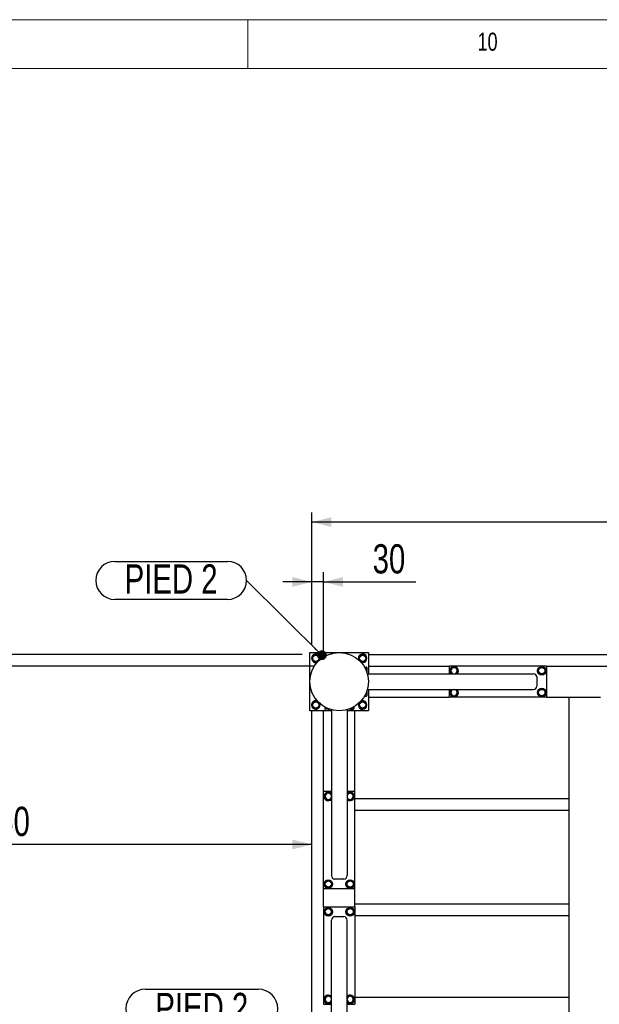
# Model space of a CAD drawing. Header units: millimetres. Extents: x 5 to 589, y 5 to 415.
# Tile 122 of 126: x 424 to 483, y 314 to 415. Entities that reach past the tile are written whole.
import ezdxf

# ---------------------------------------------------------------- set-up
doc = ezdxf.new("R2010")
doc.units = ezdxf.units.MM
doc.layers.add('COTES', color=1, linetype='Continuous')
doc.layers.add('NOTES', color=6, linetype='Continuous')
doc.layers.add('TRAIT-FORT', color=4, linetype='Continuous', lineweight=25)
doc.styles.add('SLDTEXTSTYLE0', font='TXT', dxfattribs={"width": 0.75})
doc.dimstyles.new('SLDDIMSTYLE0', dxfattribs={"dimtxt": 3, "dimasz": 2, "dimexe": 0, "dimexo": 0.0625, "dimgap": 0.75, "dimtad": 1, "dimdec": 0, "dimlfac": 25, "dimrnd": 1e-09, "dimzin": 12, "dimdsep": 46, "dimtxsty": 'SLDTEXTSTYLE0', "dimsah": 1, "dimcen": 0.09, "dimadec": 0, "dimazin": 3, "dimtfac": 1, "dimtdec": 0, "dimtofl": 0, "dimtmove": 0, "dimatfit": 3, "dimfxl": 1, "dimfrac": 2, "dimtolj": 1, "dimtzin": 12, "dimarcsym": 0})
doc.dimstyles.new('SLDDIMSTYLE1', dxfattribs={"dimtxt": 3, "dimasz": 2, "dimexe": 0, "dimexo": 0.0625, "dimgap": 0.75, "dimtad": 1, "dimdec": 0, "dimlfac": 25, "dimrnd": 1e-09, "dimzin": 12, "dimdsep": 46, "dimtxsty": 'SLDTEXTSTYLE0', "dimsah": 1, "dimcen": 0.09, "dimadec": 0, "dimazin": 3, "dimtfac": 1, "dimtdec": 0, "dimtmove": 0, "dimatfit": 0, "dimfxl": 1, "dimfrac": 2, "dimtolj": 1, "dimtzin": 12, "dimarcsym": 0})
doc.dimstyles.new('SLDDIMSTYLE2', dxfattribs={"dimtxt": 0.18, "dimasz": 1, "dimexe": 0, "dimexo": 0.0625, "dimgap": 0, "dimtad": 0, "dimtih": 1, "dimtoh": 1, "dimdec": 0, "dimrnd": 1e-09, "dimzin": 0, "dimdsep": 46, "dimtxsty": 'Standard', "dimblk1": 'DOT', "dimblk2": 'DOT', "dimsah": 1, "dimcen": 0.09, "dimadec": 0, "dimazin": 0, "dimtfac": 1, "dimtdec": 0, "dimtofl": 0, "dimtmove": 0, "dimatfit": 3, "dimldrblk": 'DOT', "dimfxl": 1, "dimfrac": 2, "dimtolj": 1, "dimtzin": 0, "dimarcsym": 0})

# ---------------------------------------------------------------- blocks, each defined once
blk = doc.blocks.new('_D_25')
at = {"layer": 'COTES', "color": 1, "transparency": 16777216}
for p, q in [((453.56, 350.85), (453.56, 364.43)), ((541.96, 350.85), (541.96, 364.43)), ((541.96, 363.43), (453.56, 363.43))]:
    blk.add_line(p, q, dxfattribs=at)
for points in [[(453.56, 363.43), (455.56, 362.93), (455.56, 363.93)], [(541.96, 363.43), (539.96, 363.93), (539.96, 362.93)]]:
    blk.add_solid(points, dxfattribs=at)
at = {"layer": 'COTES', "color": 1, "transparency": 16777216, "insert": (493.33, 367.29), "char_height": 3, "attachment_point": 1, "style": 'SLDTEXTSTYLE0'}
blk.add_mtext('2210', dxfattribs=at)
blk = doc.blocks.new('_D_26')
at = {"layer": 'COTES', "color": 1, "transparency": 16777216}
for p, q in [((453.56, 350.85), (453.56, 358.29)), ((454.76, 349.65), (454.76, 358.29)), ((453.56, 357.29), (450.56, 357.29)), ((454.76, 357.29), (453.56, 357.29)), ((454.76, 357.29), (464.22, 357.29))]:
    blk.add_line(p, q, dxfattribs=at)
for points in [[(453.56, 357.29), (451.56, 357.79), (451.56, 356.79)], [(454.76, 357.29), (456.76, 356.79), (456.76, 357.79)]]:
    blk.add_solid(points, dxfattribs=at)
at = {"layer": 'COTES', "color": 1, "transparency": 16777216, "insert": (459.79, 361.16), "char_height": 3, "attachment_point": 1, "style": 'SLDTEXTSTYLE0'}
blk.add_mtext('30', dxfattribs=at)
blk = doc.blocks.new('_D_28')
at = {"layer": 'COTES', "color": 1, "transparency": 16777216}
for p, q in [((392.58, 349.85), (392.58, 352.85)), ((452.56, 349.85), (391.58, 349.85)), ((392.58, 349.85), (392.58, 348.65)), ((453.76, 348.65), (391.58, 348.65)), ((392.58, 348.65), (392.58, 338.89))]:
    blk.add_line(p, q, dxfattribs=at)
for points in [[(392.58, 349.85), (393.08, 351.85), (392.08, 351.85)], [(392.58, 348.65), (392.08, 346.65), (393.08, 346.65)]]:
    blk.add_solid(points, dxfattribs=at)
at = {"layer": 'COTES', "color": 1, "transparency": 16777216, "insert": (388.71, 338.89), "char_height": 3, "attachment_point": 1, "rotation": 90, "style": 'SLDTEXTSTYLE0'}
blk.add_mtext('30', dxfattribs=at)
blk = doc.blocks.new('_D_30')
at = {"layer": 'COTES', "color": 1, "transparency": 16777216}
for p, q in [((391.16, 306.05), (391.16, 331.34)), ((453.56, 330.34), (391.16, 330.34))]:
    blk.add_line(p, q, dxfattribs=at)
for points in [[(391.16, 330.34), (393.16, 329.84), (393.16, 330.84)], [(453.56, 330.34), (451.56, 330.84), (451.56, 329.84)]]:
    blk.add_solid(points, dxfattribs=at)
at = {"layer": 'COTES', "color": 1, "transparency": 16777216, "insert": (417.93, 334.21), "char_height": 3, "attachment_point": 1, "style": 'SLDTEXTSTYLE0'}
blk.add_mtext('1560', dxfattribs=at)
blk = doc.blocks.new('SW_NOTE_8')
at = {"layer": 'NOTES', "color": 0}
for p, q in [((-13.52, 1.95), (-1.95, 1.95)), ((-1.95, -1.95), (-13.52, -1.95))]:
    blk.add_line(p, q, dxfattribs=at)
for centre, start, end in [((-13.52, 0), 90, 270), ((-1.95, 0), 270, 90)]:
    blk.add_arc(centre, 1.95, start, end, dxfattribs=at)
at = {"layer": 'NOTES', "color": 0, "insert": (-7.74, 1.65), "char_height": 3, "attachment_point": 2, "style": 'SLDTEXTSTYLE0'}
blk.add_mtext('PIED 2', dxfattribs=at)
blk = doc.blocks.new('_Dot')
at = {"color": 0, "linetype": 'ByBlock', "lineweight": -2}
blk.add_line((-0.5, 0), (-1, 0), dxfattribs=at)
at = {"color": 0, "linetype": 'ByBlock', "const_width": 0.5}
blk.add_lwpolyline([(-0.25, 0, 1), (0.25, 0, 1)], format="xyb", close=True, dxfattribs=at)
blk = doc.blocks.new('SW_NOTE_20')
at = {"layer": 'NOTES', "color": 0}
for p, q in [((-11.57, 4.03), (0, 4.03)), ((0, 0), (-11.57, 0))]:
    blk.add_line(p, q, dxfattribs=at)
for centre, start, end in [((-11.57, 2.01), 90, 270), ((0, 2.01), 270, 90)]:
    blk.add_arc(centre, 2.01, start, end, dxfattribs=at)
at = {"layer": 'NOTES', "color": 0, "insert": (-5.79, 3.64), "char_height": 3, "attachment_point": 2, "style": 'SLDTEXTSTYLE0'}
blk.add_mtext('PIED 2', dxfattribs=at)

msp = doc.modelspace()

# ---------------------------------------------------------------- linework, layer by layer
at = {"color": 7, "linetype": 'Continuous', "lineweight": 18}
for p, q in [((589, 415), (5, 415)), ((447, 410), (447, 415)), ((584, 410), (10, 410))]:
    msp.add_line(p, q, dxfattribs=at)
at = {"layer": 'TRAIT-FORT', "color": 4, "linetype": 'Continuous', "lineweight": 25}
for p, q in [((453.361, 350.055), (459.361, 350.055)), ((453.361, 344.055), (453.361, 350.055)), ((459.361, 350.055), (459.361, 347.855)), ((459.361, 349.855), (536.161, 349.855)), ((458.969, 348.537), (459.161, 348.537)), ((458.996, 348.488), (459.161, 348.488)), ((459.201, 348.498), (459.19, 348.518)), ((459.201, 348.498), (459.201, 348.022)), ((459.252, 347.855), (476.265, 347.855)), ((459.361, 348.655), (467.641, 348.655)), ((467.641, 348.655), (467.641, 347.855)), ((477.641, 348.655), (467.641, 348.655)), ((477.641, 348.655), (477.641, 345.455)), ((477.641, 348.655), (517.881, 348.655)), ((476.641, 347.535), (476.641, 346.575)), ((459.124, 345.886), (459.161, 345.886)), ((459.201, 346.088), (459.201, 345.612)), ((459.252, 346.255), (476.265, 346.255)), ((459.361, 346.255), (459.361, 344.055)), ((467.641, 346.255), (467.641, 345.455)), ((467.904, 346.248), (467.959, 346.255)), ((458.969, 345.573), (459.161, 345.573)), ((459.19, 345.592), (459.201, 345.612)), ((459.361, 345.455), (467.641, 345.455)), ((477.641, 345.455), (467.641, 345.455)), ((477.641, 345.455), (479.961, 345.455)), ((479.961, 305.855), (479.961, 345.455)), ((479.961, 345.455), (480.201, 345.455)), ((480.201, 345.455), (482.921, 345.455)), ((482.921, 345.455), (483.161, 345.455)), ((455.561, 344.055), (453.361, 344.055)), ((453.561, 305.655), (453.561, 344.055)), ((454.761, 335.775), (454.761, 344.055)), ((454.879, 344.446), (454.879, 344.255)), ((454.898, 344.226), (454.918, 344.215)), ((455.394, 344.215), (454.918, 344.215)), ((455.192, 344.292), (455.192, 344.255)), ((455.561, 344.164), (455.561, 327.15)), ((457.161, 344.164), (457.161, 327.15)), ((459.361, 344.055), (457.161, 344.055)), ((457.804, 344.215), (457.328, 344.215)), ((457.794, 344.419), (457.794, 344.255)), ((457.804, 344.215), (457.823, 344.226)), ((457.843, 344.446), (457.843, 344.255)), ((457.961, 335.775), (457.961, 344.055)), ((455.561, 335.775), (454.761, 335.775)), ((454.761, 325.775), (454.761, 335.775)), ((457.961, 335.775), (457.161, 335.775)), ((457.961, 325.775), (457.961, 335.775)), ((455.554, 335.512), (455.561, 335.457)), ((457.961, 335.055), (479.961, 335.055)), ((457.961, 333.855), (479.961, 333.855)), ((456.841, 326.775), (455.881, 326.775)), ((457.961, 325.775), (454.761, 325.775)), ((454.761, 323.935), (454.761, 325.775)), ((457.961, 323.935), (457.961, 325.775)), ((454.761, 323.935), (454.761, 313.935)), ((454.761, 323.935), (457.961, 323.935)), ((457.961, 324.255), (479.961, 324.255)), ((457.961, 323.935), (457.961, 313.935)), ((455.561, 305.546), (455.561, 322.559)), ((455.881, 322.935), (456.841, 322.935)), ((457.161, 305.546), (457.161, 322.559)), ((457.961, 323.055), (479.961, 323.055)), ((457.961, 314.655), (479.961, 314.655)), ((454.761, 313.935), (455.561, 313.935)), ((457.168, 314.198), (457.161, 314.253)), ((457.161, 313.935), (457.961, 313.935))]:
    msp.add_line(p, q, dxfattribs=at)
for centre, radius in [((456.361, 347.055), 3), ((453.961, 349.455), 0.323), ((458.761, 349.455), 0.323), ((477.141, 348.175), 0.44), ((477.141, 348.175), 0.323), ((477.141, 345.935), 0.44), ((477.141, 345.935), 0.323), ((453.961, 344.655), 0.323), ((458.761, 344.655), 0.323), ((455.241, 326.275), 0.44), ((455.241, 326.275), 0.323), ((457.481, 326.275), 0.44), ((457.481, 326.275), 0.323), ((455.241, 323.435), 0.44), ((455.241, 323.435), 0.323), ((457.481, 323.435), 0.44), ((457.481, 323.435), 0.323)]:
    msp.add_circle(centre, radius, dxfattribs=at)
for centre, radius, start, end in [((453.961, 349.455), 0.44, 67.27648, 290.30231), ((453.961, 349.455), 0.44, 339.69769, 67.27648), ((458.761, 349.455), 0.44, 67.27648, 200.30231), ((458.761, 349.455), 0.44, 249.69769, 67.27648), ((468.141, 348.175), 0.44, 67.27648, 226.65824), ((468.141, 348.175), 0.323, 97.09378, 262.18491), ((468.141, 348.175), 0.323, 277.81509, 97.09378), ((468.141, 348.175), 0.44, 313.34176, 67.27648), ((468.141, 345.935), 0.44, 133.34176, 46.65824), ((468.141, 345.935), 0.323, 97.09378, 82.18491), ((453.961, 344.655), 0.44, 69.69768, 20.30232), ((458.761, 344.655), 0.44, 159.69768, 67.27648), ((458.761, 344.655), 0.44, 67.27648, 110.30232), ((455.241, 335.275), 0.44, 43.34176, 316.65824), ((455.241, 335.275), 0.323, 7.09378, 352.18491), ((457.481, 335.275), 0.44, 337.27648, 136.65824), ((457.481, 335.275), 0.323, 7.09378, 172.18491), ((457.481, 335.275), 0.323, 187.81509, 7.09378), ((457.481, 335.275), 0.44, 223.34176, 337.27648), ((455.241, 314.435), 0.44, 157.27648, 316.65824), ((455.241, 314.435), 0.44, 43.34176, 157.27648), ((455.241, 314.435), 0.323, 7.81509, 187.09378), ((455.241, 314.435), 0.323, 187.09378, 352.18491), ((457.481, 314.435), 0.323, 187.09378, 172.18491), ((457.481, 314.435), 0.44, 223.34176, 136.65824)]:
    msp.add_arc(centre, radius, start, end, dxfattribs=at)
for centre, major_axis, start_param, end_param in [((476.265, 347.535), (0.375, 0), 0, 1.5707963), ((476.265, 346.575), (0.375, 0), 4.712389, 6.2831853), ((455.881, 327.15), (0, -0.375), 4.712389, 6.2831853), ((456.841, 327.15), (0, -0.375), 0, 1.5707963), ((455.881, 322.559), (0, 0.375), 0, 1.5707963), ((456.841, 322.559), (0, 0.375), 4.712389, 6.2831853)]:
    msp.add_ellipse(centre, major_axis=major_axis, ratio=0.8522632, start_param=start_param, end_param=end_param, dxfattribs=at)
for points, knots in [([(453.571, 349.406), (453.585, 349.438), (453.611, 349.501), (453.651, 349.595), (453.689, 349.685), (453.712, 349.74), (453.724, 349.768)], [0, 0, 0, 0, 0.2646049, 0.5349477, 0.7653431, 1, 1, 1, 1]), ([(453.724, 349.768), (453.774, 349.774), (453.856, 349.784), (453.975, 349.799), (454.055, 349.809), (454.101, 349.815), (454.114, 349.817)], [0, 0, 0, 0, 0.3855495, 0.6376419, 0.8965462, 1, 1, 1, 1]), ([(454.35, 349.503), (454.33, 349.531), (454.288, 349.586), (454.227, 349.667), (454.168, 349.745), (454.132, 349.793), (454.114, 349.817)], [0, 0, 0, 0, 0.2646049, 0.5349477, 0.7653431, 1, 1, 1, 1]), ([(458.371, 349.406), (458.385, 349.438), (458.411, 349.501), (458.451, 349.595), (458.489, 349.685), (458.512, 349.74), (458.524, 349.768)], [0, 0, 0, 0, 0.2646049, 0.5349477, 0.7653431, 1, 1, 1, 1]), ([(458.524, 349.768), (458.574, 349.774), (458.656, 349.784), (458.775, 349.799), (458.855, 349.809), (458.901, 349.815), (458.914, 349.817)], [0, 0, 0, 0, 0.3855495, 0.6376419, 0.8965462, 1, 1, 1, 1]), ([(459.15, 349.503), (459.13, 349.531), (459.088, 349.586), (459.027, 349.667), (458.968, 349.745), (458.932, 349.793), (458.914, 349.817)], [0, 0, 0, 0, 0.2646049, 0.5349477, 0.7653431, 1, 1, 1, 1]), ([(453.571, 349.406), (453.592, 349.379), (453.633, 349.324), (453.695, 349.243), (453.754, 349.165), (453.79, 349.117), (453.808, 349.093)], [0, 0, 0, 0, 0.2646049, 0.5349477, 0.7653431, 1, 1, 1, 1]), ([(453.808, 349.093), (453.858, 349.099), (453.94, 349.11), (454.059, 349.124), (454.139, 349.134), (454.185, 349.14), (454.198, 349.142)], [0, 0, 0, 0, 0.3855495, 0.6376419, 0.8965462, 1, 1, 1, 1]), ([(454.35, 349.503), (454.337, 349.472), (454.31, 349.409), (454.271, 349.315), (454.233, 349.225), (454.209, 349.17), (454.198, 349.142)], [0, 0, 0, 0, 0.2646049, 0.5349477, 0.7653431, 1, 1, 1, 1]), ([(458.371, 349.406), (458.392, 349.379), (458.433, 349.324), (458.495, 349.243), (458.554, 349.165), (458.59, 349.117), (458.608, 349.093)], [0, 0, 0, 0, 0.2646049, 0.5349477, 0.7653431, 1, 1, 1, 1]), ([(458.608, 349.093), (458.658, 349.099), (458.74, 349.11), (458.859, 349.124), (458.939, 349.134), (458.985, 349.14), (458.998, 349.142)], [0, 0, 0, 0, 0.3855495, 0.6376419, 0.8965462, 1, 1, 1, 1]), ([(459.15, 349.503), (459.137, 349.472), (459.11, 349.409), (459.071, 349.315), (459.033, 349.225), (459.009, 349.17), (458.998, 349.142)], [0, 0, 0, 0, 0.2646049, 0.5349477, 0.7653431, 1, 1, 1, 1]), ([(459.161, 348.488), (459.173, 348.494), (459.193, 348.504), (459.191, 348.519), (459.177, 348.529), (459.164, 348.535), (459.161, 348.537)], [0, 0, 0, 0, 0.3855495, 0.6376419, 0.8965462, 1, 1, 1, 1]), ([(459.161, 348.126), (459.169, 348.158), (459.187, 348.221), (459.194, 348.315), (459.184, 348.405), (459.169, 348.46), (459.161, 348.488)], [0, 0, 0, 0, 0.2646049, 0.5349477, 0.7653431, 1, 1, 1, 1]), ([(467.751, 348.126), (467.765, 348.158), (467.791, 348.221), (467.831, 348.315), (467.869, 348.405), (467.892, 348.46), (467.904, 348.488)], [0, 0, 0, 0, 0.2646049, 0.5349477, 0.7653431, 1, 1, 1, 1]), ([(467.751, 348.126), (467.772, 348.099), (467.813, 348.044), (467.875, 347.963), (467.923, 347.899), (467.949, 347.865), (467.957, 347.855)], [0, 0, 0, 0, 0.3057505, 0.6181311, 0.8843525, 1, 1, 1, 1]), ([(467.904, 348.488), (467.954, 348.494), (468.036, 348.504), (468.155, 348.519), (468.235, 348.529), (468.281, 348.535), (468.294, 348.537)], [0, 0, 0, 0, 0.3855495, 0.6376419, 0.8965462, 1, 1, 1, 1]), ([(468.53, 348.223), (468.51, 348.251), (468.468, 348.306), (468.407, 348.387), (468.348, 348.465), (468.312, 348.513), (468.294, 348.537)], [0, 0, 0, 0, 0.2646049, 0.5349477, 0.7653431, 1, 1, 1, 1]), ([(468.323, 347.855), (468.328, 347.856), (468.346, 347.858), (468.365, 347.86), (468.378, 347.862)], [0, 0, 0, 0, 0.2777344, 1, 1, 1, 1]), ([(468.53, 348.223), (468.517, 348.192), (468.49, 348.129), (468.451, 348.035), (468.413, 347.945), (468.389, 347.89), (468.378, 347.862)], [0, 0, 0, 0, 0.2646049, 0.5349477, 0.7653431, 1, 1, 1, 1]), ([(476.751, 348.126), (476.765, 348.158), (476.791, 348.221), (476.831, 348.315), (476.869, 348.405), (476.892, 348.46), (476.904, 348.488)], [0, 0, 0, 0, 0.2646049, 0.5349477, 0.7653431, 1, 1, 1, 1]), ([(476.751, 348.126), (476.772, 348.099), (476.813, 348.044), (476.875, 347.963), (476.934, 347.885), (476.97, 347.837), (476.988, 347.813)], [0, 0, 0, 0, 0.2646049, 0.5349477, 0.7653431, 1, 1, 1, 1]), ([(476.904, 348.488), (476.954, 348.494), (477.036, 348.504), (477.155, 348.519), (477.235, 348.529), (477.281, 348.535), (477.294, 348.537)], [0, 0, 0, 0, 0.3855495, 0.6376419, 0.8965462, 1, 1, 1, 1]), ([(476.988, 347.813), (477.038, 347.819), (477.12, 347.83), (477.239, 347.844), (477.319, 347.854), (477.365, 347.86), (477.378, 347.862)], [0, 0, 0, 0, 0.3855495, 0.6376419, 0.8965462, 1, 1, 1, 1]), ([(477.53, 348.223), (477.51, 348.251), (477.468, 348.306), (477.407, 348.387), (477.348, 348.465), (477.312, 348.513), (477.294, 348.537)], [0, 0, 0, 0, 0.2646049, 0.5349477, 0.7653431, 1, 1, 1, 1]), ([(477.53, 348.223), (477.517, 348.192), (477.49, 348.129), (477.451, 348.035), (477.413, 347.945), (477.389, 347.89), (477.378, 347.862)], [0, 0, 0, 0, 0.2646049, 0.5349477, 0.7653431, 1, 1, 1, 1]), ([(459.161, 345.886), (459.17, 345.918), (459.188, 345.981), (459.19, 346.047), (459.191, 346.08)], [0, 0, 0, 0, 0.4954181, 1, 1, 1, 1]), ([(459.161, 345.886), (459.169, 345.859), (459.187, 345.804), (459.194, 345.723), (459.184, 345.645), (459.169, 345.597), (459.161, 345.573)], [0, 0, 0, 0, 0.26460494, 0.53494775, 0.76534313, 1, 1, 1, 1]), ([(467.751, 345.886), (467.765, 345.918), (467.791, 345.981), (467.831, 346.075), (467.869, 346.165), (467.892, 346.22), (467.904, 346.248)], [0, 0, 0, 0, 0.2646049, 0.5349477, 0.7653431, 1, 1, 1, 1]), ([(467.751, 345.886), (467.772, 345.859), (467.813, 345.804), (467.875, 345.723), (467.934, 345.645), (467.97, 345.597), (467.988, 345.573)], [0, 0, 0, 0, 0.2646049, 0.5349477, 0.7653431, 1, 1, 1, 1]), ([(468.53, 345.983), (468.51, 346.011), (468.468, 346.066), (468.407, 346.147), (468.359, 346.211), (468.333, 346.245), (468.325, 346.255)], [0, 0, 0, 0, 0.3057505, 0.6181311, 0.8843525, 1, 1, 1, 1]), ([(468.53, 345.983), (468.517, 345.952), (468.49, 345.889), (468.451, 345.795), (468.413, 345.705), (468.389, 345.65), (468.378, 345.622)], [0, 0, 0, 0, 0.2646049, 0.5349477, 0.7653431, 1, 1, 1, 1]), ([(476.751, 345.886), (476.765, 345.918), (476.791, 345.981), (476.831, 346.075), (476.869, 346.165), (476.892, 346.22), (476.904, 346.248)], [0, 0, 0, 0, 0.2646049, 0.5349477, 0.7653431, 1, 1, 1, 1]), ([(476.751, 345.886), (476.772, 345.859), (476.813, 345.804), (476.875, 345.723), (476.934, 345.645), (476.97, 345.597), (476.988, 345.573)], [0, 0, 0, 0, 0.2646049, 0.5349477, 0.7653431, 1, 1, 1, 1]), ([(476.904, 346.248), (476.954, 346.254), (477.036, 346.264), (477.155, 346.279), (477.235, 346.289), (477.281, 346.295), (477.294, 346.297)], [0, 0, 0, 0, 0.3855495, 0.6376419, 0.8965462, 1, 1, 1, 1]), ([(477.53, 345.983), (477.51, 346.011), (477.468, 346.066), (477.407, 346.147), (477.348, 346.225), (477.312, 346.273), (477.294, 346.297)], [0, 0, 0, 0, 0.2646049, 0.5349477, 0.7653431, 1, 1, 1, 1]), ([(477.53, 345.983), (477.517, 345.952), (477.49, 345.889), (477.451, 345.795), (477.413, 345.705), (477.389, 345.65), (477.378, 345.622)], [0, 0, 0, 0, 0.2646049, 0.5349477, 0.7653431, 1, 1, 1, 1]), ([(453.571, 344.606), (453.585, 344.638), (453.611, 344.701), (453.651, 344.795), (453.689, 344.885), (453.712, 344.94), (453.724, 344.968)], [0, 0, 0, 0, 0.2646049, 0.5349477, 0.7653431, 1, 1, 1, 1]), ([(453.724, 344.968), (453.774, 344.974), (453.856, 344.984), (453.975, 344.999), (454.055, 345.009), (454.101, 345.015), (454.114, 345.017)], [0, 0, 0, 0, 0.3855495, 0.6376419, 0.8965462, 1, 1, 1, 1]), ([(454.35, 344.703), (454.33, 344.731), (454.288, 344.786), (454.227, 344.867), (454.168, 344.945), (454.132, 344.993), (454.114, 345.017)], [0, 0, 0, 0, 0.2646049, 0.5349477, 0.7653431, 1, 1, 1, 1]), ([(454.35, 344.703), (454.337, 344.672), (454.31, 344.609), (454.271, 344.515), (454.233, 344.425), (454.209, 344.37), (454.198, 344.342)], [0, 0, 0, 0, 0.2646049, 0.5349477, 0.7653431, 1, 1, 1, 1]), ([(458.371, 344.606), (458.385, 344.638), (458.411, 344.701), (458.451, 344.795), (458.489, 344.885), (458.512, 344.94), (458.524, 344.968)], [0, 0, 0, 0, 0.2646049, 0.5349477, 0.7653431, 1, 1, 1, 1]), ([(458.524, 344.968), (458.574, 344.974), (458.656, 344.984), (458.775, 344.999), (458.855, 345.009), (458.901, 345.015), (458.914, 345.017)], [0, 0, 0, 0, 0.3855495, 0.6376419, 0.8965462, 1, 1, 1, 1]), ([(459.15, 344.703), (459.13, 344.731), (459.088, 344.786), (459.027, 344.867), (458.968, 344.945), (458.932, 344.993), (458.914, 345.017)], [0, 0, 0, 0, 0.2646049, 0.5349477, 0.7653431, 1, 1, 1, 1]), ([(459.15, 344.703), (459.137, 344.672), (459.11, 344.609), (459.071, 344.515), (459.033, 344.425), (459.009, 344.37), (458.998, 344.342)], [0, 0, 0, 0, 0.2646049, 0.5349477, 0.7653431, 1, 1, 1, 1]), ([(459.161, 345.573), (459.175, 345.579), (459.19, 345.586), (459.189, 345.592), (459.189, 345.592)], [0, 0, 0, 0, 0.9774919, 1, 1, 1, 1]), ([(467.988, 345.573), (468.038, 345.579), (468.12, 345.59), (468.239, 345.604), (468.319, 345.614), (468.365, 345.62), (468.378, 345.622)], [0, 0, 0, 0, 0.3855495, 0.6376419, 0.8965462, 1, 1, 1, 1]), ([(476.988, 345.573), (477.038, 345.579), (477.12, 345.59), (477.239, 345.604), (477.319, 345.614), (477.365, 345.62), (477.378, 345.622)], [0, 0, 0, 0, 0.3855495, 0.6376419, 0.8965462, 1, 1, 1, 1]), ([(453.571, 344.606), (453.592, 344.579), (453.633, 344.524), (453.695, 344.443), (453.754, 344.365), (453.79, 344.317), (453.808, 344.293)], [0, 0, 0, 0, 0.2646049, 0.5349477, 0.7653431, 1, 1, 1, 1]), ([(453.808, 344.293), (453.858, 344.299), (453.94, 344.31), (454.059, 344.324), (454.139, 344.334), (454.185, 344.34), (454.198, 344.342)], [0, 0, 0, 0, 0.3855495, 0.6376419, 0.8965462, 1, 1, 1, 1]), ([(454.879, 344.255), (454.885, 344.241), (454.892, 344.226), (454.898, 344.227), (454.898, 344.227)], [0, 0, 0, 0, 0.9774919, 1, 1, 1, 1]), ([(455.192, 344.255), (455.165, 344.246), (455.11, 344.229), (455.029, 344.222), (454.951, 344.232), (454.903, 344.247), (454.879, 344.255)], [0, 0, 0, 0, 0.2646049, 0.5349477, 0.7653431, 1, 1, 1, 1]), ([(455.192, 344.255), (455.224, 344.246), (455.283, 344.229), (455.344, 344.227), (455.372, 344.226)], [0, 0, 0, 0, 0.5331046, 1, 1, 1, 1]), ([(457.432, 344.255), (457.464, 344.246), (457.527, 344.229), (457.621, 344.222), (457.711, 344.232), (457.766, 344.247), (457.794, 344.255)], [0, 0, 0, 0, 0.2646049, 0.5349477, 0.7653431, 1, 1, 1, 1]), ([(457.794, 344.255), (457.8, 344.243), (457.81, 344.223), (457.825, 344.225), (457.835, 344.239), (457.841, 344.251), (457.843, 344.255)], [0, 0, 0, 0, 0.3855495, 0.6376419, 0.8965462, 1, 1, 1, 1]), ([(458.371, 344.606), (458.392, 344.579), (458.433, 344.524), (458.495, 344.443), (458.554, 344.365), (458.59, 344.317), (458.608, 344.293)], [0, 0, 0, 0, 0.2646049, 0.5349477, 0.7653431, 1, 1, 1, 1]), ([(458.608, 344.293), (458.658, 344.299), (458.74, 344.31), (458.859, 344.324), (458.939, 344.334), (458.985, 344.34), (458.998, 344.342)], [0, 0, 0, 0, 0.3855495, 0.6376419, 0.8965462, 1, 1, 1, 1]), ([(455.192, 335.665), (455.165, 335.644), (455.11, 335.602), (455.029, 335.541), (454.951, 335.482), (454.903, 335.446), (454.879, 335.428)], [0, 0, 0, 0, 0.2646049, 0.5349477, 0.7653431, 1, 1, 1, 1]), ([(455.192, 335.665), (455.224, 335.651), (455.287, 335.624), (455.381, 335.585), (455.471, 335.547), (455.526, 335.523), (455.554, 335.512)], [0, 0, 0, 0, 0.26460494, 0.53494775, 0.76534313, 1, 1, 1, 1]), ([(457.432, 335.665), (457.405, 335.644), (457.35, 335.602), (457.269, 335.541), (457.205, 335.493), (457.171, 335.467), (457.161, 335.459)], [0, 0, 0, 0, 0.3057505, 0.6181311, 0.8843525, 1, 1, 1, 1]), ([(457.432, 335.665), (457.464, 335.651), (457.527, 335.624), (457.621, 335.585), (457.711, 335.547), (457.766, 335.523), (457.794, 335.512)], [0, 0, 0, 0, 0.26460494, 0.53494775, 0.76534313, 1, 1, 1, 1]), ([(454.879, 335.428), (454.885, 335.378), (454.896, 335.296), (454.91, 335.177), (454.92, 335.097), (454.926, 335.051), (454.928, 335.038)], [0, 0, 0, 0, 0.3855495, 0.6376419, 0.8965462, 1, 1, 1, 1]), ([(455.289, 334.885), (455.258, 334.899), (455.195, 334.925), (455.1, 334.965), (455.011, 335.003), (454.956, 335.026), (454.928, 335.038)], [0, 0, 0, 0, 0.2646049, 0.5349477, 0.7653431, 1, 1, 1, 1]), ([(455.289, 334.885), (455.317, 334.906), (455.371, 334.947), (455.453, 335.009), (455.517, 335.057), (455.551, 335.083), (455.561, 335.091)], [0, 0, 0, 0, 0.3057505, 0.6181311, 0.8843525, 1, 1, 1, 1]), ([(457.161, 335.093), (457.162, 335.088), (457.164, 335.069), (457.166, 335.051), (457.168, 335.038)], [0, 0, 0, 0, 0.2777344, 1, 1, 1, 1]), ([(457.529, 334.885), (457.498, 334.899), (457.435, 334.925), (457.34, 334.965), (457.251, 335.003), (457.196, 335.026), (457.168, 335.038)], [0, 0, 0, 0, 0.2646049, 0.5349477, 0.7653431, 1, 1, 1, 1]), ([(457.529, 334.885), (457.557, 334.906), (457.611, 334.947), (457.693, 335.009), (457.771, 335.068), (457.818, 335.104), (457.843, 335.122)], [0, 0, 0, 0, 0.2646049, 0.5349477, 0.7653431, 1, 1, 1, 1]), ([(457.794, 335.512), (457.8, 335.462), (457.81, 335.38), (457.825, 335.261), (457.835, 335.181), (457.841, 335.135), (457.843, 335.122)], [0, 0, 0, 0, 0.3855495, 0.6376419, 0.8965462, 1, 1, 1, 1]), ([(455.192, 326.665), (455.165, 326.644), (455.11, 326.602), (455.029, 326.541), (454.951, 326.482), (454.903, 326.446), (454.879, 326.428)], [0, 0, 0, 0, 0.2646049, 0.5349477, 0.7653431, 1, 1, 1, 1]), ([(455.192, 326.665), (455.224, 326.651), (455.287, 326.624), (455.381, 326.585), (455.471, 326.547), (455.526, 326.523), (455.554, 326.512)], [0, 0, 0, 0, 0.26460494, 0.53494775, 0.76534313, 1, 1, 1, 1]), ([(455.554, 326.512), (455.56, 326.462), (455.57, 326.38), (455.585, 326.261), (455.595, 326.181), (455.601, 326.135), (455.603, 326.122)], [0, 0, 0, 0, 0.3855495, 0.6376419, 0.8965462, 1, 1, 1, 1]), ([(457.432, 326.665), (457.405, 326.644), (457.35, 326.602), (457.269, 326.541), (457.191, 326.482), (457.143, 326.446), (457.119, 326.428)], [0, 0, 0, 0, 0.2646049, 0.5349477, 0.7653431, 1, 1, 1, 1]), ([(457.432, 326.665), (457.464, 326.651), (457.527, 326.624), (457.621, 326.585), (457.711, 326.547), (457.766, 326.523), (457.794, 326.512)], [0, 0, 0, 0, 0.26460494, 0.53494775, 0.76534313, 1, 1, 1, 1]), ([(457.794, 326.512), (457.8, 326.462), (457.81, 326.38), (457.825, 326.261), (457.835, 326.181), (457.841, 326.135), (457.843, 326.122)], [0, 0, 0, 0, 0.3855495, 0.6376419, 0.8965462, 1, 1, 1, 1]), ([(454.879, 326.428), (454.885, 326.378), (454.896, 326.296), (454.91, 326.177), (454.92, 326.097), (454.926, 326.051), (454.928, 326.038)], [0, 0, 0, 0, 0.3855495, 0.6376419, 0.8965462, 1, 1, 1, 1]), ([(455.289, 325.885), (455.258, 325.899), (455.195, 325.925), (455.1, 325.965), (455.011, 326.003), (454.956, 326.026), (454.928, 326.038)], [0, 0, 0, 0, 0.2646049, 0.5349477, 0.7653431, 1, 1, 1, 1]), ([(455.289, 325.885), (455.317, 325.906), (455.371, 325.947), (455.453, 326.009), (455.531, 326.068), (455.578, 326.104), (455.603, 326.122)], [0, 0, 0, 0, 0.2646049, 0.5349477, 0.7653431, 1, 1, 1, 1]), ([(457.119, 326.428), (457.125, 326.378), (457.136, 326.296), (457.15, 326.177), (457.16, 326.097), (457.166, 326.051), (457.168, 326.038)], [0, 0, 0, 0, 0.3855495, 0.6376419, 0.8965462, 1, 1, 1, 1]), ([(457.529, 325.885), (457.498, 325.899), (457.435, 325.925), (457.34, 325.965), (457.251, 326.003), (457.196, 326.026), (457.168, 326.038)], [0, 0, 0, 0, 0.2646049, 0.5349477, 0.7653431, 1, 1, 1, 1]), ([(457.529, 325.885), (457.557, 325.906), (457.611, 325.947), (457.693, 326.009), (457.771, 326.068), (457.818, 326.104), (457.843, 326.122)], [0, 0, 0, 0, 0.2646049, 0.5349477, 0.7653431, 1, 1, 1, 1]), ([(455.192, 323.825), (455.165, 323.804), (455.11, 323.762), (455.029, 323.701), (454.951, 323.642), (454.903, 323.606), (454.879, 323.588)], [0, 0, 0, 0, 0.2646049, 0.5349477, 0.7653431, 1, 1, 1, 1]), ([(454.928, 323.198), (454.922, 323.248), (454.911, 323.33), (454.897, 323.449), (454.887, 323.529), (454.881, 323.575), (454.879, 323.588)], [0, 0, 0, 0, 0.3855495, 0.6376419, 0.8965462, 1, 1, 1, 1]), ([(455.192, 323.825), (455.224, 323.811), (455.287, 323.784), (455.381, 323.745), (455.471, 323.707), (455.526, 323.683), (455.554, 323.672)], [0, 0, 0, 0, 0.2646049, 0.5349477, 0.7653431, 1, 1, 1, 1]), ([(455.603, 323.282), (455.596, 323.332), (455.586, 323.414), (455.571, 323.533), (455.561, 323.613), (455.556, 323.659), (455.554, 323.672)], [0, 0, 0, 0, 0.38554949, 0.63764185, 0.89654625, 1, 1, 1, 1]), ([(457.432, 323.825), (457.405, 323.804), (457.35, 323.762), (457.269, 323.701), (457.191, 323.642), (457.143, 323.606), (457.119, 323.588)], [0, 0, 0, 0, 0.2646049, 0.5349477, 0.7653431, 1, 1, 1, 1]), ([(457.168, 323.198), (457.162, 323.248), (457.151, 323.33), (457.137, 323.449), (457.127, 323.529), (457.121, 323.575), (457.119, 323.588)], [0, 0, 0, 0, 0.3855495, 0.6376419, 0.8965462, 1, 1, 1, 1]), ([(457.432, 323.825), (457.464, 323.811), (457.527, 323.784), (457.621, 323.745), (457.711, 323.707), (457.766, 323.683), (457.794, 323.672)], [0, 0, 0, 0, 0.2646049, 0.5349477, 0.7653431, 1, 1, 1, 1]), ([(457.843, 323.282), (457.836, 323.332), (457.826, 323.414), (457.811, 323.533), (457.801, 323.613), (457.796, 323.659), (457.794, 323.672)], [0, 0, 0, 0, 0.38554949, 0.63764185, 0.89654625, 1, 1, 1, 1]), ([(455.289, 323.045), (455.258, 323.059), (455.195, 323.085), (455.1, 323.125), (455.011, 323.163), (454.956, 323.186), (454.928, 323.198)], [0, 0, 0, 0, 0.2646049, 0.5349477, 0.7653431, 1, 1, 1, 1]), ([(455.289, 323.045), (455.317, 323.066), (455.371, 323.107), (455.453, 323.169), (455.531, 323.228), (455.578, 323.264), (455.603, 323.282)], [0, 0, 0, 0, 0.2646049, 0.5349477, 0.7653431, 1, 1, 1, 1]), ([(457.529, 323.045), (457.498, 323.059), (457.435, 323.085), (457.34, 323.125), (457.251, 323.163), (457.196, 323.186), (457.168, 323.198)], [0, 0, 0, 0, 0.2646049, 0.5349477, 0.7653431, 1, 1, 1, 1]), ([(457.529, 323.045), (457.557, 323.066), (457.611, 323.107), (457.693, 323.169), (457.771, 323.228), (457.818, 323.264), (457.843, 323.282)], [0, 0, 0, 0, 0.2646049, 0.5349477, 0.7653431, 1, 1, 1, 1]), ([(455.192, 314.825), (455.165, 314.804), (455.11, 314.762), (455.029, 314.701), (454.951, 314.642), (454.903, 314.606), (454.879, 314.588)], [0, 0, 0, 0, 0.2646049, 0.5349477, 0.7653431, 1, 1, 1, 1]), ([(454.928, 314.198), (454.922, 314.248), (454.911, 314.33), (454.897, 314.449), (454.887, 314.529), (454.881, 314.575), (454.879, 314.588)], [0, 0, 0, 0, 0.3855495, 0.6376419, 0.8965462, 1, 1, 1, 1]), ([(455.192, 314.825), (455.224, 314.811), (455.287, 314.784), (455.381, 314.745), (455.471, 314.707), (455.526, 314.683), (455.554, 314.672)], [0, 0, 0, 0, 0.2646049, 0.5349477, 0.7653431, 1, 1, 1, 1]), ([(455.561, 314.617), (455.56, 314.622), (455.558, 314.641), (455.556, 314.659), (455.554, 314.672)], [0, 0, 0, 0, 0.2777344, 1, 1, 1, 1]), ([(457.432, 314.825), (457.405, 314.804), (457.35, 314.762), (457.269, 314.701), (457.205, 314.653), (457.171, 314.627), (457.161, 314.619)], [0, 0, 0, 0, 0.3057505, 0.6181311, 0.8843525, 1, 1, 1, 1]), ([(457.432, 314.825), (457.464, 314.811), (457.527, 314.784), (457.621, 314.745), (457.711, 314.707), (457.766, 314.683), (457.794, 314.672)], [0, 0, 0, 0, 0.2646049, 0.5349477, 0.7653431, 1, 1, 1, 1]), ([(457.843, 314.282), (457.836, 314.332), (457.826, 314.414), (457.811, 314.533), (457.801, 314.613), (457.796, 314.659), (457.794, 314.672)], [0, 0, 0, 0, 0.38554949, 0.63764185, 0.89654625, 1, 1, 1, 1]), ([(455.289, 314.045), (455.258, 314.059), (455.195, 314.085), (455.1, 314.125), (455.011, 314.163), (454.956, 314.186), (454.928, 314.198)], [0, 0, 0, 0, 0.2646049, 0.5349477, 0.7653431, 1, 1, 1, 1]), ([(455.289, 314.045), (455.317, 314.066), (455.371, 314.107), (455.453, 314.169), (455.517, 314.217), (455.551, 314.243), (455.561, 314.251)], [0, 0, 0, 0, 0.3057505, 0.6181311, 0.8843525, 1, 1, 1, 1]), ([(457.529, 314.045), (457.498, 314.059), (457.435, 314.085), (457.34, 314.125), (457.251, 314.163), (457.196, 314.186), (457.168, 314.198)], [0, 0, 0, 0, 0.2646049, 0.5349477, 0.7653431, 1, 1, 1, 1]), ([(457.529, 314.045), (457.557, 314.066), (457.611, 314.107), (457.693, 314.169), (457.771, 314.228), (457.818, 314.264), (457.843, 314.282)], [0, 0, 0, 0, 0.2646049, 0.5349477, 0.7653431, 1, 1, 1, 1])]:
    msp.add_open_spline(points, degree=3, knots=knots, dxfattribs=at)

# ---------------------------------------------------------------- block references
at = {"layer": 'NOTES', "color": 211}
for name, p in [('SW_NOTE_8', (446.855, 357.446)), ('SW_NOTE_20', (448.05, 311.471))]:
    msp.add_blockref(name, p, dxfattribs=at)

# ---------------------------------------------------------------- texts
at = {"layer": 'NOTES', "color": 211, "insert": (470.542, 413.668), "char_height": 1.8521, "attachment_point": 1, "style": 'SLDTEXTSTYLE0'}
msp.add_mtext('10', dxfattribs=at)

# ---------------------------------------------------------------- dimensions: what is measured, and where the dimension line sits
at = {"layer": 'COTES', "color": 1}
for base, p1, p2, dimstyle, picture, middle in [((453.561, 363.426), (541.961, 349.855), (453.561, 349.855), 'SLDDIMSTYLE0', '_D_25', (497.761, 363.426)), ((453.561, 357.295), (454.761, 348.655), (453.561, 349.855), 'SLDDIMSTYLE1', '_D_26', (462.003, 357.295)), ((391.161, 330.34), (453.561, 349.855), (391.161, 305.055), 'SLDDIMSTYLE0', '_D_30', (422.361, 330.34))]:
    dim = msp.add_linear_dim(base=base, p1=p1, p2=p2, dimstyle=dimstyle, dxfattribs=at)
    dim.commit()
    dim.dimension.update_dxf_attribs({"geometry": picture, "text_midpoint": middle, "dimtype": 160})
dim = msp.add_linear_dim(base=(392.578, 348.655), p1=(453.561, 349.855), p2=(454.761, 348.655), angle=90, dimstyle='SLDDIMSTYLE1', dxfattribs=at)
dim.commit()
dim.dimension.update_dxf_attribs({"geometry": '_D_28', "text_midpoint": (392.578, 341.106), "dimtype": 160})

# ---------------------------------------------------------------- leaders
at = {"layer": 'NOTES', "color": 211}
msp.add_leader([(454.579, 349.765), (446.855, 357.446)], dimstyle='SLDDIMSTYLE2', dxfattribs=at)

doc.saveas('drawing.dxf')
